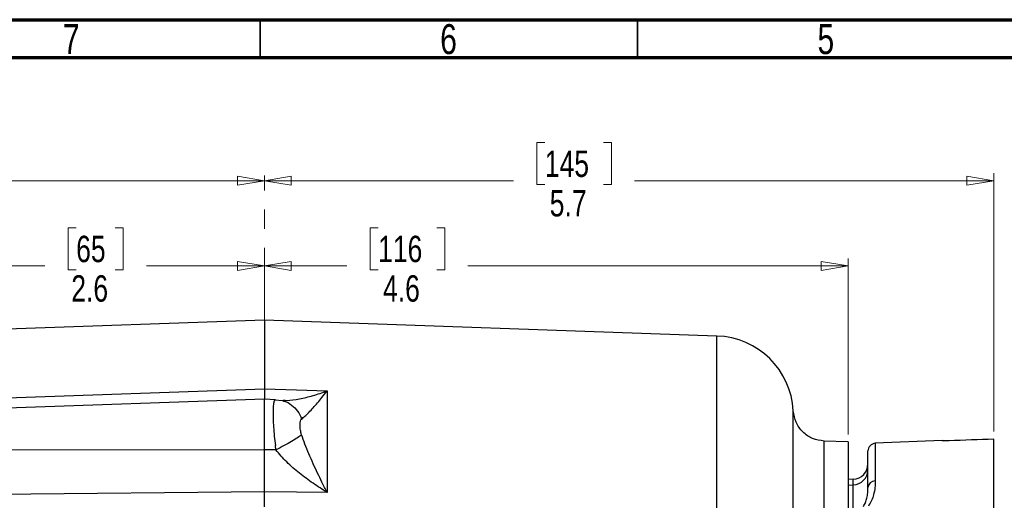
# Model space of a CAD drawing. Header units: inches. Extents: x 0.6 to 16.3, y 0.2 to 11.5.
# Tile 7 of 17: x 3.3 to 8.4, y 9 to 11.5. Entities that reach past the tile are written whole.
import ezdxf

# ---------------------------------------------------------------- set-up
doc = ezdxf.new("R2010")
doc.units = ezdxf.units.IN
doc.header["$MEASUREMENT"] = 0
doc.linetypes.add('CENTERX2', pattern=[0.8, 0.5, -0.1, 0.1, -0.1])
doc.styles.add('SLDTEXTSTYLE0', font='TXT', dxfattribs={"width": 0.75})
doc.dimstyles.new('SLDDIMSTYLE0', dxfattribs={"dimtxt": 0.137795, "dimasz": 0.14, "dimexe": 0, "dimexo": 0.0625, "dimgap": 0.034449, "dimtad": 0, "dimdec": 1, "dimlfac": 1.5, "dimrnd": 1e-09, "dimzin": 4, "dimdsep": 46, "dimtxsty": 'SLDTEXTSTYLE0', "dimblk1": 'CLOSED', "dimblk2": 'CLOSED', "dimsah": 1, "dimcen": 0.09, "dimadec": 0, "dimazin": 1, "dimtfac": 1, "dimtdec": 1, "dimtofl": 0, "dimtmove": 0, "dimatfit": 3, "dimldrblk": 'CLOSED', "dimfxl": 0, "dimfrac": 2, "dimtolj": 1, "dimtzin": 12, "dimarcsym": 0})
doc.dimstyles.new('SLDDIMSTYLE1', dxfattribs={"dimtxt": 0.137795, "dimasz": 0.14, "dimexe": 0, "dimexo": 0.0625, "dimgap": 0.034449, "dimtad": 0, "dimdec": 1, "dimlfac": 1.5, "dimrnd": 1e-09, "dimzin": 12, "dimdsep": 46, "dimtxsty": 'SLDTEXTSTYLE0', "dimblk1": 'CLOSED', "dimblk2": 'CLOSED', "dimsah": 1, "dimcen": 0.09, "dimadec": 0, "dimazin": 3, "dimtfac": 1, "dimtdec": 1, "dimtofl": 0, "dimtmove": 0, "dimatfit": 3, "dimldrblk": 'CLOSED', "dimfxl": 0, "dimfrac": 2, "dimtolj": 1, "dimtzin": 12, "dimarcsym": 0})

# ---------------------------------------------------------------- blocks, each defined once
blk = doc.blocks.new('_Closed')
at = {"color": 0, "linetype": 'ByBlock', "lineweight": -2}
for p, q in [((-1, 0.166667), (0, 0)), ((-1, 0.166667), (-1, -0.166667)), ((0, 0), (-1, -0.166667)), ((0, 0), (-1, 0))]:
    blk.add_line(p, q, dxfattribs=at)
blk = doc.blocks.new('_D')
at = {"color": 7, "linetype": 'Continuous', "lineweight": 0}
for p, q in [((2.6308, 10.8544), (2.5888, 10.8544)), ((2.5888, 10.8544), (2.5888, 10.6356)), ((2.9362, 10.8544), (2.9782, 10.8544)), ((2.9782, 10.8544), (2.9782, 10.6356)), ((1.8547, 8.3075), (1.8547, 10.6953)), ((1.8547, 10.6559), (2.468, 10.6559)), ((2.5888, 10.6356), (2.6308, 10.6356)), ((2.9782, 10.6356), (2.9362, 10.6356)), ((4.5497, 10.6559), (3.0991, 10.6559))]:
    blk.add_line(p, q, dxfattribs=at)
at = {"color": 7, "linetype": 'Continuous', "lineweight": 18, "xscale": 0.14, "yscale": 0.14, "rotation": 180.0000000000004}
blk.add_blockref('_Closed', (1.8547, 10.6559), dxfattribs=at)
at = {"color": 7, "linetype": 'Continuous', "lineweight": 18, "xscale": 0.14, "yscale": 0.14}
blk.add_blockref('_Closed', (4.5497, 10.6559), dxfattribs=at)
at = {"color": 7, "linetype": 'Continuous', "lineweight": 18, "char_height": 0.1378, "attachment_point": 1, "style": 'SLDTEXTSTYLE0'}
for s, insert in [('103', (2.6308, 10.8132)), ('4.0', (2.6562, 10.6071))]:
    blk.add_mtext(s, dxfattribs=dict(at, insert=insert))
blk = doc.blocks.new('_D_1')
at = {"color": 7, "linetype": 'Continuous', "lineweight": 0}
for p, q in [((3.5674, 10.4096), (3.5254, 10.4096)), ((3.5254, 10.4096), (3.5254, 10.1909)), ((3.771, 10.4096), (3.813, 10.4096)), ((3.813, 10.4096), (3.813, 10.1909)), ((2.8334, 9.8751), (2.8334, 10.2506)), ((2.8334, 10.2112), (3.4046, 10.2112)), ((3.5254, 10.1909), (3.5674, 10.1909)), ((3.813, 10.1909), (3.771, 10.1909)), ((4.5497, 10.2112), (3.9339, 10.2112))]:
    blk.add_line(p, q, dxfattribs=at)
at = {"color": 7, "linetype": 'Continuous', "lineweight": 18, "xscale": 0.14, "yscale": 0.14}
for p, rotation in [((2.8334, 10.2112), 180.0000000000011), ((4.5497, 10.2112), 1.119555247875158e-12)]:
    blk.add_blockref('_Closed', p, dxfattribs=dict(at, rotation=rotation))
at = {"color": 7, "linetype": 'Continuous', "lineweight": 18, "char_height": 0.1378, "attachment_point": 1, "style": 'SLDTEXTSTYLE0'}
for s, insert in [('65', (3.5674, 10.3685)), ('2.6', (3.542, 10.1624))]:
    blk.add_mtext(s, dxfattribs=dict(at, insert=insert))
blk = doc.blocks.new('_D_2')
at = {"color": 7, "linetype": 'Continuous', "lineweight": 0}
for p, q in [((5.1429, 10.4096), (5.1009, 10.4096)), ((5.1009, 10.4096), (5.1009, 10.1909)), ((5.4483, 10.4096), (5.4903, 10.4096)), ((5.4903, 10.4096), (5.4903, 10.1909)), ((7.5951, 9.3318), (7.5951, 10.2506)), ((4.5497, 10.2112), (4.9801, 10.2112)), ((5.1009, 10.1909), (5.1429, 10.1909)), ((5.4903, 10.1909), (5.4483, 10.1909)), ((7.5951, 10.2112), (5.6112, 10.2112))]:
    blk.add_line(p, q, dxfattribs=at)
at = {"color": 7, "linetype": 'Continuous', "lineweight": 18, "xscale": 0.14, "yscale": 0.14, "rotation": 180.0000000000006}
blk.add_blockref('_Closed', (4.5497, 10.2112), dxfattribs=at)
at = {"color": 7, "linetype": 'Continuous', "lineweight": 18, "xscale": 0.14, "yscale": 0.14}
blk.add_blockref('_Closed', (7.5951, 10.2112), dxfattribs=at)
at = {"color": 7, "linetype": 'Continuous', "lineweight": 18, "char_height": 0.1378, "attachment_point": 1, "style": 'SLDTEXTSTYLE0'}
for s, insert in [('116', (5.1429, 10.3685)), ('4.6', (5.1684, 10.1624))]:
    blk.add_mtext(s, dxfattribs=dict(at, insert=insert))
blk = doc.blocks.new('_D_3')
at = {"color": 7, "linetype": 'Continuous', "lineweight": 0}
for p, q in [((6.0126, 10.8544), (5.9707, 10.8544)), ((5.9707, 10.8544), (5.9707, 10.6356)), ((6.3181, 10.8544), (6.3601, 10.8544)), ((6.3601, 10.8544), (6.3601, 10.6356)), ((8.3551, 9.3463), (8.3551, 10.6953)), ((4.5497, 10.6559), (5.8498, 10.6559)), ((5.9707, 10.6356), (6.0126, 10.6356)), ((6.3601, 10.6356), (6.3181, 10.6356)), ((8.3551, 10.6559), (6.4809, 10.6559))]:
    blk.add_line(p, q, dxfattribs=at)
at = {"color": 7, "linetype": 'Continuous', "lineweight": 18, "xscale": 0.14, "yscale": 0.14, "rotation": 180.0000000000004}
blk.add_blockref('_Closed', (4.5497, 10.6559), dxfattribs=at)
at = {"color": 7, "linetype": 'Continuous', "lineweight": 18, "xscale": 0.14, "yscale": 0.14}
blk.add_blockref('_Closed', (8.3551, 10.6559), dxfattribs=at)
at = {"color": 7, "linetype": 'Continuous', "lineweight": 18, "char_height": 0.1378, "attachment_point": 1, "style": 'SLDTEXTSTYLE0'}
for s, insert in [('145', (6.0126, 10.8132)), ('5.7', (6.0381, 10.6071))]:
    blk.add_mtext(s, dxfattribs=dict(at, insert=insert))

msp = doc.modelspace()

# ---------------------------------------------------------------- linework, layer by layer
at = {"color": 7, "linetype": 'Continuous', "lineweight": 70}
for p, q in [((0.5906, 11.4961), (16.3386, 11.4961)), ((0.7874, 11.2992), (16.1417, 11.2992))]:
    msp.add_line(p, q, dxfattribs=at)
at = {"color": 7, "linetype": 'Continuous', "lineweight": 35}
for p, q in [((4.5276, 11.2992), (4.5276, 11.4961)), ((6.4961, 11.2992), (6.4961, 11.4961))]:
    msp.add_line(p, q, dxfattribs=at)
at = {"color": 7, "linetype": 'CENTERX2', "lineweight": 18}
msp.add_line((4.5497, 4.2048), (4.5497, 10.6823), dxfattribs=at)
at = {"color": 7, "linetype": 'Continuous', "lineweight": 25}
for p, q in [((4.5497, 9.9277), (3.04, 9.8749)), ((6.9108, 9.8452), (4.5497, 9.9277)), ((4.5497, 9.9277), (4.5497, 9.5703)), ((3.0401, 9.5173), (4.5497, 9.5703)), ((4.5497, 9.5703), (4.7164, 9.5644)), ((4.7164, 9.5644), (4.8773, 9.5588)), ((4.8773, 9.5588), (4.8773, 9.0284)), ((4.5497, 9.5148), (3.04, 9.4621)), ((4.6069, 9.5129), (4.5497, 9.5148)), ((4.5497, 9.2512), (4.5497, 9.5148)), ((4.6456, 9.5072), (4.6022, 9.5102)), ((4.6493, 9.509), (4.6469, 9.5078)), ((8.0851, 9.3004), (7.7367, 9.2852)), ((8.0851, 9.299), (8.0851, 9.3004)), ((8.3551, 8.9431), (8.3551, 9.3069)), ((4.5497, 9.2512), (3.0401, 9.2494)), ((4.6099, 9.2511), (4.5497, 9.2512)), ((4.6099, 9.2511), (4.6066, 9.2739)), ((7.5951, 9.2924), (7.4689, 9.2969)), ((7.6984, 9.0544), (7.6984, 9.2452)), ((7.6219, 9.0977), (7.5951, 9.0965)), ((7.5951, 9.0674), (7.6219, 9.0686)), ((7.6219, 8.9327), (7.6219, 9.0686)), ((4.5497, 9.0319), (3.0401, 9.016)), ((4.5497, 8.9542), (4.5497, 9.0319)), ((4.7164, 9.0301), (4.5497, 9.0319)), ((4.8773, 9.0284), (4.7164, 9.0301))]:
    msp.add_line(p, q, dxfattribs=at)
at = {"color": 8, "linetype": 'Continuous', "lineweight": 25}
for p, q in [((6.9108, 7.8743), (6.9108, 9.8452)), ((7.7367, 9.2852), (7.7367, 9.0888)), ((7.6219, 9.0686), (7.6219, 9.0977))]:
    msp.add_line(p, q, dxfattribs=at)
at = {"color": 7, "linetype": 'Continuous', "lineweight": 25}
for centre, radius, start, end in [((6.8964, 9.4321), 0.4133, 3.0866, 88), ((7.7384, 9.2452), 0.04, 92.5, 180), ((7.6184, 9.1776), 0.08, 272.5, 360), ((7.6195, 9.1475), 0.079, 271.7794, 359.3421), ((7.7356, 9.0516), 0.0372, 88.2874, 175.6386)]:
    msp.add_arc(centre, radius, start, end, dxfattribs=at)
msp.add_ellipse((17.4152, 7.8743), major_axis=(20.9557, 0), ratio=0.075815, start_param=2.017887, end_param=2.030281, dxfattribs=at)
for points, knots in [([(4.5497, 9.5703), (4.5497, 9.5602), (4.5497, 9.5401), (4.5497, 9.522), (4.5497, 9.5129), (4.5497, 9.5134), (4.5497, 9.5135)], [0, 0, 0, 0, 0.306407, 0.612881, 0.91935, 1, 1, 1, 1]), ([(4.6493, 9.5101), (4.6549, 9.5098), (4.6797, 9.5084), (4.7324, 9.517), (4.8031, 9.5328), (4.8525, 9.5501), (4.8773, 9.5588)], [0, 0, 0, 0, 0.085522, 0.383684, 0.690407, 1, 1, 1, 1]), ([(4.7436, 9.4121), (4.7493, 9.4167), (4.7612, 9.4262), (4.7819, 9.4465), (4.804, 9.4701), (4.827, 9.4964), (4.8513, 9.5256), (4.8681, 9.5471), (4.8773, 9.5588)], [0, 0, 0, 0, 0.148715, 0.307889, 0.478679, 0.643422, 0.806919, 1, 1, 1, 1]), ([(4.6069, 9.5116), (4.6056, 9.5122), (4.6039, 9.5131), (4.6028, 9.5102), (4.6024, 9.5094)], [0, 0, 0, 0, 0.6969618, 1, 1, 1, 1]), ([(7.4698, 9.2969), (7.4493, 9.2998), (7.4082, 9.3057), (7.3564, 9.342), (7.3193, 9.3932), (7.3125, 9.434), (7.3091, 9.4545)], [0, 0, 0, 0, 0.249936, 0.500013, 0.749974, 1, 1, 1, 1]), ([(4.7436, 9.3297), (4.7414, 9.3382), (4.7365, 9.3569), (4.7355, 9.3814), (4.7366, 9.402), (4.7414, 9.4089), (4.7436, 9.4121)], [0, 0, 0, 0, 0.227425, 0.500275, 0.772712, 1, 1, 1, 1]), ([(4.7436, 9.3297), (4.7373, 9.3249), (4.7247, 9.3153), (4.6924, 9.2954), (4.6534, 9.2734), (4.6244, 9.2585), (4.6099, 9.2511)], [0, 0, 0, 0, 0.250145, 0.500044, 0.750023, 1, 1, 1, 1]), ([(4.8773, 9.0284), (4.8681, 9.0464), (4.8513, 9.0797), (4.8269, 9.1299), (4.804, 9.1791), (4.7819, 9.2293), (4.7612, 9.2794), (4.7493, 9.3133), (4.7436, 9.3297)], [0, 0, 0, 0, 0.193195, 0.356785, 0.521508, 0.69228, 0.851574, 1, 1, 1, 1]), ([(8.1216, 9.2983), (8.1172, 9.2982), (8.1083, 9.2979), (8.097, 9.298), (8.0888, 9.2983), (8.0854, 9.2987), (8.0852, 9.2989), (8.0851, 9.299)], [0, 0, 0, 0, 0.226689, 0.453381, 0.680057, 0.907078, 1, 1, 1, 1]), ([(4.5497, 9.0319), (4.5497, 9.0484), (4.5497, 9.0813), (4.5498, 9.1362), (4.5498, 9.1934), (4.5497, 9.2319), (4.5497, 9.2512)], [0, 0, 0, 0, 0.250003, 0.500003, 0.749989, 1, 1, 1, 1]), ([(4.8773, 9.0284), (4.8525, 9.0441), (4.8032, 9.0753), (4.732, 9.1285), (4.6653, 9.1855), (4.6281, 9.2295), (4.6099, 9.2511)], [0, 0, 0, 0, 0.258205, 0.513587, 0.762172, 1, 1, 1, 1]), ([(7.6744, 8.955), (7.6785, 8.9623), (7.6866, 8.9771), (7.6935, 9.0015), (7.6978, 9.0278), (7.6982, 9.0455), (7.6984, 9.0544)], [0, 0, 0, 0, 0.205102, 0.41314, 0.705807, 1, 1, 1, 1]), ([(7.7367, 9.0888), (7.7364, 9.0773), (7.7358, 9.0542), (7.7293, 9.0197), (7.7188, 8.9871), (7.7067, 8.9677), (7.7007, 8.9578)], [0, 0, 0, 0, 0.287675, 0.577656, 0.786958, 1, 1, 1, 1])]:
    msp.add_open_spline(points, degree=3, knots=knots, dxfattribs=at)
at = {"color": 8, "linetype": 'Continuous', "lineweight": 25}
for points, knots in [([(4.6024, 9.5094), (4.6012, 9.5073), (4.5982, 9.5024), (4.5956, 9.4828), (4.5943, 9.4533), (4.5947, 9.4151), (4.5969, 9.371), (4.6006, 9.3232), (4.6047, 9.2903), (4.6066, 9.2739)], [0, 0, 0, 0, 0.112349, 0.25945, 0.408715, 0.55906, 0.707626, 0.854556, 1, 1, 1, 1]), ([(4.6454, 9.5062), (4.6478, 9.5059), (4.6646, 9.5037), (4.6922, 9.4862), (4.7247, 9.4551), (4.7373, 9.4264), (4.7436, 9.4121)], [0, 0, 0, 0, 0.0535172, 0.3689454, 0.6844742, 1, 1, 1, 1]), ([(7.3091, 7.8756), (7.3091, 7.8976), (7.3091, 7.9416), (7.3091, 8.0074), (7.3091, 8.0731), (7.3091, 8.1422), (7.3091, 8.2034), (7.3091, 8.2497), (7.3091, 8.2822), (7.3091, 8.3138), (7.3091, 8.3488), (7.3091, 8.383), (7.3091, 8.4148), (7.3091, 8.4472), (7.3091, 8.4771), (7.3091, 8.5082), (7.3091, 8.5445), (7.3091, 8.5895), (7.3091, 8.6358), (7.3091, 8.6783), (7.3091, 8.715), (7.3091, 8.7498), (7.3091, 8.7829), (7.3091, 8.8154), (7.3091, 8.8466), (7.3091, 8.8752), (7.3091, 8.9025), (7.3091, 8.9298), (7.3091, 8.9604), (7.3091, 8.9924), (7.3091, 9.0278), (7.3091, 9.0677), (7.3091, 9.1096), (7.3091, 9.1477), (7.3091, 9.1779), (7.3091, 9.2014), (7.3091, 9.2225), (7.3091, 9.2446), (7.3091, 9.2667), (7.3091, 9.287), (7.3091, 9.3043), (7.3091, 9.3202), (7.3091, 9.3336), (7.3091, 9.3447), (7.3091, 9.3535), (7.3091, 9.3613), (7.3091, 9.368), (7.3091, 9.3739), (7.3091, 9.3789), (7.3091, 9.3832), (7.3091, 9.3915), (7.3091, 9.4021), (7.3091, 9.413), (7.3091, 9.4217), (7.3091, 9.4305), (7.3091, 9.4395), (7.3091, 9.4455), (7.3091, 9.4488), (7.3091, 9.4505), (7.3091, 9.4519), (7.3091, 9.4531), (7.3091, 9.4539), (7.3091, 9.4544), (7.3091, 9.4544), (7.3091, 9.4545)], [0, 0, 0, 0, 0.026592, 0.053183, 0.079774, 0.106365, 0.137728, 0.155161, 0.163857, 0.178316, 0.194806, 0.208102, 0.221721, 0.235662, 0.249927, 0.260609, 0.276633, 0.298, 0.321133, 0.339957, 0.357291, 0.373135, 0.390094, 0.405754, 0.421553, 0.437493, 0.450009, 0.464591, 0.481345, 0.500269, 0.51857, 0.542905, 0.572095, 0.597806, 0.618924, 0.635353, 0.649266, 0.666698, 0.687648, 0.704126, 0.720046, 0.73555, 0.750636, 0.76142, 0.771356, 0.780444, 0.788683, 0.796074, 0.802617, 0.808311, 0.813158, 0.836995, 0.855382, 0.868319, 0.885867, 0.91116, 0.937068, 0.945931, 0.954863, 0.963866, 0.972938, 0.98208, 0.991291, 1, 1, 1, 1]), ([(7.4698, 7.8755), (7.4698, 7.9376), (7.4698, 8.0617), (7.4698, 8.2446), (7.4698, 8.4212), (7.4698, 8.5885), (7.4698, 8.7435), (7.4698, 8.8837), (7.4698, 9.0066), (7.4698, 9.1101), (7.4698, 9.1927), (7.4698, 9.2522), (7.4698, 9.2898), (7.4698, 9.2944), (7.4698, 9.2968)], [0, 0, 0, 0, 0.0833719, 0.1667438, 0.2501158, 0.3334877, 0.4168596, 0.5002315, 0.5836035, 0.6669754, 0.7503473, 0.8337192, 0.9170912, 1, 1, 1, 1])]:
    msp.add_open_spline(points, degree=3, knots=knots, dxfattribs=at)
at = {"color": 7, "linetype": 'Continuous', "lineweight": 25}
msp.add_open_spline([(7.5951, 9.2924), (7.5951, 9.2901), (7.5951, 9.2854), (7.5951, 9.2478), (7.5951, 9.1883), (7.5951, 9.1059), (7.5951, 9.0026), (7.5951, 8.88), (7.5951, 8.7401), (7.5951, 8.5854), (7.5951, 8.4186), (7.5951, 8.2424), (7.5951, 8.06), (7.5951, 7.9362), (7.5951, 7.8743)], degree=3, dxfattribs=at)

# ---------------------------------------------------------------- texts
at = {"color": 7, "linetype": 'Continuous', "lineweight": 0, "char_height": 0.1562, "attachment_point": 2, "style": 'SLDTEXTSTYLE0'}
for s, insert in [('7', (3.5417, 11.4728)), ('6', (5.5102, 11.4728)), ('5', (7.4787, 11.4728))]:
    msp.add_mtext(s, dxfattribs=dict(at, insert=insert))

# ---------------------------------------------------------------- dimensions: what is measured, and where the dimension line sits
at = {"color": 7, "linetype": 'Continuous', "lineweight": 18}
for base, p2, dimstyle, picture, middle in [((1.8547, 10.6559), (1.8547, 8.2681), 'SLDDIMSTYLE0', '_D', (2.7835, 10.6559)), ((8.3551, 10.6559), (8.3551, 9.3069), 'SLDDIMSTYLE1', '_D_3', (6.1654, 10.6559))]:
    dim = msp.add_linear_dim(base=base, p1=(4.5497, 10.6823), p2=p2, dimstyle=dimstyle, dxfattribs=at)
    dim.commit()
    dim.dimension.update_dxf_attribs({"geometry": picture, "text_midpoint": middle, "dimtype": 160})
for p1, picture, middle in [((2.8334, 9.8357), '_D_1', (3.6692, 10.2112)), ((7.5951, 9.2924), '_D_2', (5.2956, 10.2112))]:
    dim = msp.add_linear_dim(base=(4.5497, 10.2112), p1=p1, p2=(4.5497, 10.6823), angle=0, dimstyle='SLDDIMSTYLE1', dxfattribs=at)
    dim.commit()
    dim.dimension.update_dxf_attribs({"geometry": picture, "text_midpoint": middle, "dimtype": 160})

doc.saveas('drawing.dxf')
